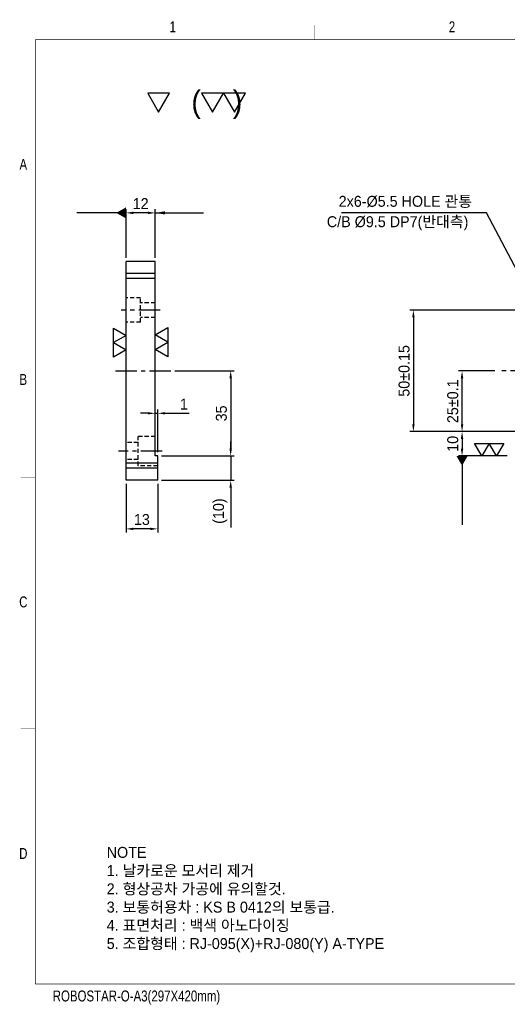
# Model space of a CAD drawing. Extents: x 2923 to 12567, y 1077 to 7338.
# Tile 1 of 3: x 2923 to 3123, y 1077 to 1482. Entities that reach past the tile are written whole.
import ezdxf
from ezdxf.enums import TextEntityAlignment as Align

# ---------------------------------------------------------------- set-up
doc = ezdxf.new("R2010")
doc.units = 0
doc.header["$LTSCALE"] = 7
doc.header["$MEASUREMENT"] = 0
doc.linetypes.add('CENTER', pattern=[2, 1.25, -0.25, 0.25, -0.25])
doc.linetypes.add('HIDDEN', pattern=[0.375, 0.25, -0.125])
doc.layers.get('0').update_dxf_attribs({"linetype": 'CONTINUOUS'})
doc.layers.get('DEFPOINTS').update_dxf_attribs({"linetype": 'CONTINUOUS'})
for name, color, linetype in [('3', 4, 'CONTINUOUS'), ('CENTER_LAYER', 3, 'CENTER'), ('CENTERLINE', 3, 'CENTER'), ('DIMENSION', 4, 'CONTINUOUS'), ('HIDDENLINE', 5, 'HIDDEN')]:
    doc.layers.add(name, color=color, linetype=linetype)
doc.styles.get("Standard").update_dxf_attribs({"font": 'Gulim.ttf'})
doc.dimstyles.new('A3', dxfattribs={"dimscale": 1.5, "dimtxt": 3, "dimasz": 2, "dimexe": 1, "dimexo": 1, "dimgap": 1, "dimtad": 1, "dimdec": 4, "dimdsep": 46, "dimtxsty": 'Standard', "dimcen": 2.5, "dimclrd": 4, "dimclre": 4, "dimclrt": 9, "dimazin": 2, "dimtfac": 1, "dimtdec": 4, "dimtmove": 0, "dimatfit": 3, "dimfxl": 1, "dimtolj": 1, "dimarcsym": 0})

# ---------------------------------------------------------------- blocks, each defined once
blk = doc.blocks.new('A3-DJ')
at = {"const_width": 0.2}
for points in [[(30, 269), (410, 269)], [(30, 269), (30, 10)], [(30, 10), (410, 10)]]:
    blk.add_lwpolyline(points, dxfattribs=at)
at = {"layer": '3', "const_width": 0.05}
for points in [[(106.5, 273), (106.5, 269)], [(26, 200), (30, 200)], [(26, 149), (30, 149)], [(26, 80), (30, 80)]]:
    blk.add_lwpolyline(points, dxfattribs=at)
at = {"layer": '3', "width": 0.8}
for s, p in [('1', (67.68, 272.54)), ('2', (144.18, 272.54)), ('A', (26.72, 234.81)), ('B', (26.72, 175.81)), ('C', (26.72, 114.81)), ('D', (26.72, 45.81)), ('ROBOSTAR-O-A3(297X420mm)', (57.72, 6.36))]:
    blk.add_text(s, height=3, dxfattribs=at).set_placement(p, align=Align.MIDDLE)
blk = doc.blocks.new('*D34')
at = {"layer": 'DEFPOINTS', "color": 0}
for p in [(3128.36, 1362.22), (3084.36, 1312.22), (3128.36, 1312.22)]:
    blk.add_point(p, dxfattribs=at)
at = {"layer": 'DIMENSION', "color": 4, "lineweight": -2}
for p, q in [((3126.86, 1362.22), (3082.86, 1362.22)), ((3084.36, 1359.22), (3084.36, 1315.22)), ((3126.86, 1312.22), (3082.86, 1312.22))]:
    blk.add_line(p, q, dxfattribs=at)
at = {"layer": 'DIMENSION', "color": 4}
for points in [[(3083.86, 1359.22), (3084.86, 1359.22), (3084.36, 1362.22)], [(3083.86, 1315.22), (3084.86, 1315.22), (3084.36, 1312.22)]]:
    blk.add_solid(points, dxfattribs=at)
at = {"layer": 'DIMENSION', "color": 9, "insert": (3080.55, 1337.22), "char_height": 4.5, "attachment_point": 5, "rotation": 90}
blk.add_mtext('\\A1;50%%P0.15', dxfattribs=at)
blk = doc.blocks.new('*D35')
at = {"layer": 'DEFPOINTS', "color": 0}
for p in [(2984.81, 1337.22), (2979.27, 1302.22), (3009.27, 1302.22)]:
    blk.add_point(p, dxfattribs=at)
at = {"layer": 'DIMENSION', "color": 4, "lineweight": -2}
for p, q in [((2986.31, 1337.22), (3010.77, 1337.22)), ((3009.27, 1334.22), (3009.27, 1305.22)), ((2980.77, 1302.22), (3010.77, 1302.22))]:
    blk.add_line(p, q, dxfattribs=at)
at = {"layer": 'DIMENSION', "color": 4}
for points in [[(3008.77, 1334.22), (3009.77, 1334.22), (3009.27, 1337.22)], [(3008.77, 1305.22), (3009.77, 1305.22), (3009.27, 1302.22)]]:
    blk.add_solid(points, dxfattribs=at)
at = {"layer": 'DIMENSION', "color": 9, "insert": (3005.46, 1319.72), "char_height": 4.5, "attachment_point": 5, "rotation": 90}
blk.add_mtext('\\A1;35', dxfattribs=at)
blk = doc.blocks.new('*D36')
at = {"layer": 'DEFPOINTS', "color": 0}
for p in [(2978.27, 1319.77), (2978.27, 1310.22), (2979.27, 1302.22)]:
    blk.add_point(p, dxfattribs=at)
at = {"layer": 'DIMENSION', "color": 4, "lineweight": -2}
for p, q in [((2978.27, 1311.72), (2978.27, 1321.27)), ((2979.27, 1303.72), (2979.27, 1321.27)), ((2975.27, 1319.77), (2972.27, 1319.77)), ((2978.27, 1319.77), (2979.27, 1319.77)), ((2982.27, 1319.77), (2992.16, 1319.77))]:
    blk.add_line(p, q, dxfattribs=at)
at = {"layer": 'DIMENSION', "color": 4}
for points in [[(2975.27, 1320.27), (2975.27, 1319.27), (2978.27, 1319.77)], [(2982.27, 1320.27), (2982.27, 1319.27), (2979.27, 1319.77)]]:
    blk.add_solid(points, dxfattribs=at)
at = {"layer": 'DIMENSION', "color": 9, "insert": (2990.06, 1323.58), "char_height": 4.5, "attachment_point": 5}
blk.add_mtext('\\A1;1', dxfattribs=at)
blk = doc.blocks.new('*D37')
at = {"layer": 'DEFPOINTS', "color": 0}
for p in [(2966.27, 1292.22), (2979.27, 1292.22), (2966.27, 1272.22)]:
    blk.add_point(p, dxfattribs=at)
at = {"layer": 'DIMENSION', "color": 4, "lineweight": -2}
for p, q in [((2966.27, 1290.72), (2966.27, 1270.72)), ((2979.27, 1290.72), (2979.27, 1270.72)), ((2976.27, 1272.22), (2969.27, 1272.22))]:
    blk.add_line(p, q, dxfattribs=at)
at = {"layer": 'DIMENSION', "color": 4}
for points in [[(2969.27, 1272.72), (2969.27, 1271.72), (2966.27, 1272.22)], [(2976.27, 1272.72), (2976.27, 1271.72), (2979.27, 1272.22)]]:
    blk.add_solid(points, dxfattribs=at)
at = {"layer": 'DIMENSION', "color": 9, "insert": (2972.77, 1276.04), "char_height": 4.5, "attachment_point": 5}
blk.add_mtext('\\A1;13', dxfattribs=at)
blk = doc.blocks.new('*D38')
at = {"layer": 'DEFPOINTS', "color": 0}
for p in [(2966.27, 1402.22), (2966.27, 1382.22), (2978.27, 1382.22)]:
    blk.add_point(p, dxfattribs=at)
at = {"layer": 'DIMENSION', "color": 4, "lineweight": -2}
for p, q in [((2966.27, 1383.72), (2966.27, 1403.72)), ((2975.27, 1402.22), (2969.27, 1402.22)), ((2978.27, 1383.72), (2978.27, 1403.72))]:
    blk.add_line(p, q, dxfattribs=at)
at = {"layer": 'DIMENSION', "color": 4}
for points in [[(2969.27, 1402.72), (2969.27, 1401.72), (2966.27, 1402.22)], [(2975.27, 1402.72), (2975.27, 1401.72), (2978.27, 1402.22)]]:
    blk.add_solid(points, dxfattribs=at)
at = {"layer": 'DIMENSION', "color": 9, "insert": (2972.27, 1406.04), "char_height": 4.5, "attachment_point": 5}
blk.add_mtext('\\A1;12', dxfattribs=at)
blk = doc.blocks.new('*D43')
at = {"layer": 'DEFPOINTS', "color": 0}
for p in [(3119.36, 1337.22), (3104.36, 1312.22), (3128.36, 1312.22)]:
    blk.add_point(p, dxfattribs=at)
at = {"layer": 'DIMENSION', "color": 4, "lineweight": -2}
for p, q in [((3117.86, 1337.22), (3102.86, 1337.22)), ((3104.36, 1315.22), (3104.36, 1334.22)), ((3126.86, 1312.22), (3102.86, 1312.22))]:
    blk.add_line(p, q, dxfattribs=at)
at = {"layer": 'DIMENSION', "color": 4}
for points in [[(3103.86, 1334.22), (3104.86, 1334.22), (3104.36, 1337.22)], [(3103.86, 1315.22), (3104.86, 1315.22), (3104.36, 1312.22)]]:
    blk.add_solid(points, dxfattribs=at)
at = {"layer": 'DIMENSION', "color": 9, "insert": (3100.55, 1324.72), "char_height": 4.5, "attachment_point": 5, "rotation": 90}
blk.add_mtext('\\A1;25%%P0.1', dxfattribs=at)
blk = doc.blocks.new('*D46')
at = {"layer": 'DEFPOINTS', "color": 0}
for p in [(3128.36, 1312.22), (3104.36, 1302.22), (3124.36, 1302.22)]:
    blk.add_point(p, dxfattribs=at)
at = {"layer": 'DIMENSION', "color": 4, "lineweight": -2}
for p, q in [((3126.86, 1312.22), (3102.86, 1312.22)), ((3104.36, 1309.22), (3104.36, 1305.22)), ((3122.86, 1302.22), (3102.86, 1302.22))]:
    blk.add_line(p, q, dxfattribs=at)
at = {"layer": 'DIMENSION', "color": 4}
for points in [[(3103.86, 1309.22), (3104.86, 1309.22), (3104.36, 1312.22)], [(3103.86, 1305.22), (3104.86, 1305.22), (3104.36, 1302.22)]]:
    blk.add_solid(points, dxfattribs=at)
at = {"layer": 'DIMENSION', "color": 9, "insert": (3100.55, 1307.22), "char_height": 4.5, "attachment_point": 5, "rotation": 90}
blk.add_mtext('\\A1;10', dxfattribs=at)
blk = doc.blocks.new('*D56')
at = {"layer": 'DEFPOINTS', "color": 0}
for p in [(2979.27, 1302.22), (2979.27, 1292.22), (3009.27, 1292.22)]:
    blk.add_point(p, dxfattribs=at)
at = {"layer": 'DIMENSION', "color": 4, "lineweight": -2}
for p, q in [((3009.27, 1305.22), (3009.27, 1308.22)), ((2980.77, 1302.22), (3010.77, 1302.22)), ((3009.27, 1302.22), (3009.27, 1292.22)), ((2980.77, 1292.22), (3010.77, 1292.22)), ((3009.27, 1289.22), (3009.27, 1272.86))]:
    blk.add_line(p, q, dxfattribs=at)
at = {"layer": 'DIMENSION', "color": 4}
for points in [[(3008.77, 1305.22), (3009.77, 1305.22), (3009.27, 1302.22)], [(3008.77, 1289.22), (3009.77, 1289.22), (3009.27, 1292.22)]]:
    blk.add_solid(points, dxfattribs=at)
at = {"layer": 'DIMENSION', "color": 9, "insert": (3004.94, 1279.54), "char_height": 4.5, "attachment_point": 5, "rotation": 90}
blk.add_mtext('\\A1;(10)', dxfattribs=at)

msp = doc.modelspace()

# ---------------------------------------------------------------- linework, layer by layer
for p, q in [((2966.27182, 1292.22217), (2966.27182, 1382.22217)), ((2978.27182, 1382.22217), (2966.27182, 1382.22217)), ((2978.27182, 1302.22217), (2978.27182, 1382.22217)), ((2978.27182, 1377.22217), (2966.27182, 1377.22217)), ((2978.27182, 1375.22217), (2966.27182, 1375.22217)), ((2979.27182, 1302.22217), (2978.27182, 1302.22217)), ((2979.27182, 1292.22217), (2979.27182, 1302.22217)), ((2979.27182, 1299.22217), (2966.27182, 1299.22217)), ((2979.27182, 1297.22217), (2966.27182, 1297.22217)), ((2979.27182, 1292.22217), (2966.27182, 1292.22217))]:
    msp.add_line(p, q)
at = {"layer": '3'}
for points in [[(2966.27182, 1351.842), (2961.07567, 1348.842), (2966.27182, 1345.842), (2961.07567, 1342.842), (2961.07567, 1354.842)], [(2978.27182, 1346.02445), (2983.46797, 1349.02445), (2978.27182, 1352.02445), (2983.46797, 1355.02445), (2983.46797, 1343.02445)], [(3118.54422, 1302.22217), (3115.54422, 1307.41832), (3112.54422, 1302.22217), (3109.54422, 1307.41832), (3121.54422, 1307.41832)]]:
    msp.add_lwpolyline(points, close=True, dxfattribs=at)
at = {"layer": 'CENTER_LAYER'}
msp.add_line((3412.9851, 1337.22217), (3119.365, 1337.22217), dxfattribs=at)
at = {"layer": 'CENTERLINE'}
for p, q in [((2980.22725, 1362.22217), (2964.22725, 1362.22217)), ((2961.93965, 1337.22217), (2984.80805, 1337.22217)), ((2981.12269, 1304.22217), (2963.12269, 1304.22217))]:
    msp.add_line(p, q, dxfattribs=at)
at = {"layer": 'DIMENSION', "ltscale": 1.5, "elevation": -28.23047}
for points in [[(2984.16286, 1451.46314), (2975.16286, 1451.46314), (2979.66286, 1443.66891)], [(3006.30437, 1451.46314), (2997.30437, 1451.46314), (3001.80437, 1443.66891)], [(3015.30437, 1451.46314), (3006.30437, 1451.46314), (3010.80437, 1443.66891)]]:
    msp.add_lwpolyline(points, close=True, dxfattribs=at)
at = {"layer": 'HIDDENLINE'}
for p, q in [((2972.27182, 1367.22217), (2966.27182, 1367.22217)), ((2972.27182, 1357.22217), (2972.27182, 1367.22217)), ((2978.27182, 1365.22217), (2972.27182, 1365.22217)), ((2972.27182, 1357.22217), (2966.27182, 1357.22217)), ((2978.27182, 1359.22217), (2972.27182, 1359.22217)), ((2971.27182, 1298.22217), (2971.27182, 1310.22217)), ((2978.27182, 1310.22217), (2971.27182, 1310.22217)), ((2971.27182, 1307.72217), (2966.27182, 1307.72217)), ((2971.27182, 1300.72217), (2966.27182, 1300.72217)), ((2979.27182, 1298.22217), (2971.27182, 1298.22217))]:
    msp.add_line(p, q, dxfattribs=at)

# ---------------------------------------------------------------- block references
at = {"xscale": 1.5, "yscale": 1.5, "zscale": 1.5}
msp.add_blockref('A3-DJ', (2883.95854, 1069.9714), dxfattribs=at)

# ---------------------------------------------------------------- texts
at = {"color": 9}
msp.add_text('C/B %%C9.5 DP7(반대측)', height=4.5, dxfattribs=at).set_placement((3048.79632, 1396.34294))
at = {"color": 9, "char_height": 4.5}
for s, insert, width, attachment_point in [('2x6-%%C5.5 HOLE 관통', (3108.467, 1409.22638), 58.4552897, 3), ('NOTE\\P1. 날카로운 모서리 제거\\P2. 형상공차 가공에 유의할것.\\P3. 보통허용차 : KS B 0412의 보통급.\\P4. 표면처리 : 백색 아노다이징\\P{\\C6;5. 조합형태 : RJ-095(X)+RJ-080(Y) A-TYPE}', (2958.32173, 1141.38994), 201.4649, 1)]:
    msp.add_mtext(s, dxfattribs=dict(at, insert=insert, width=width, attachment_point=attachment_point))
at = {"layer": 'DIMENSION', "ltscale": 1.5}
msp.add_text('(    )', height=9, dxfattribs=at).set_placement((2993.11935, 1443.53025, -28.23047))

# ---------------------------------------------------------------- dimensions: what is measured, and where the dimension line sits
at = {"layer": 'DIMENSION'}
for base, p1, p2, picture, middle in [((2966.27182, 1402.22217), (2978.27182, 1382.22217), (2966.27182, 1382.22217), '*D38', (2972.27182, 1406.03509)), ((2966.27182, 1272.22217), (2979.27182, 1292.22217), (2966.27182, 1292.22217), '*D37', (2972.77182, 1276.03509))]:
    dim = msp.add_linear_dim(base=base, p1=p1, p2=p2, dimstyle='A3', override={"dimscale": 1.5, "dimtxsty": 'Standard', "dimclrt": 9}, dxfattribs=at)
    dim.commit()
    dim.dimension.update_dxf_attribs({"geometry": picture, "text_midpoint": middle})
for base, p1, p2, text, override, picture, middle in [((3084.365, 1312.22217), (3128.365, 1362.22217), (3128.365, 1312.22217), '<>%%P0.15', {"dimscale": 1.5, "dimtxsty": 'Standard', "dimclrt": 9}, '*D34', (3080.55208, 1337.22217)), ((3104.365, 1312.22217), (3119.365, 1337.22217), (3128.365, 1312.22217), '<>%%P0.1', {"dimscale": 1.5, "dimjust": 1}, '*D43', (3100.55208, 1324.72217)), ((3009.27182, 1292.22217), (2979.27182, 1302.22217), (2979.27182, 1292.22217), '(<>)', {"dimscale": 1.5, "dimtxsty": 'Standard', "dimclrt": 9, "dimtmove": 0, "dimatfit": 0}, '*D56', (3004.9406, 1279.53908))]:
    dim = msp.add_linear_dim(base=base, p1=p1, p2=p2, angle=90, text=text, dimstyle='A3', override=override, dxfattribs=at)
    dim.commit()
    dim.dimension.update_dxf_attribs({"geometry": picture, "text_midpoint": middle})
for base, p1, p2, picture, middle in [((3009.27182, 1302.22217), (2984.80805, 1337.22217), (2979.27182, 1302.22217), '*D35', (3005.4649, 1319.72217)), ((3104.365, 1302.22217), (3128.365, 1312.22217), (3124.365, 1302.22217), '*D46', (3100.55208, 1307.22217))]:
    dim = msp.add_linear_dim(base=base, p1=p1, p2=p2, angle=90, dimstyle='A3', override={"dimscale": 1.5, "dimtxsty": 'Standard', "dimclrt": 9}, dxfattribs=at)
    dim.commit()
    dim.dimension.update_dxf_attribs({"geometry": picture, "text_midpoint": middle})
dim = msp.add_linear_dim(base=(2978.27182, 1319.76582), p1=(2979.27182, 1302.22217), p2=(2978.27182, 1310.22217), dimstyle='A3', override={"dimscale": 1.5, "dimtxsty": 'Standard', "dimclrt": 9}, dxfattribs=at)
dim.commit()
dim.dimension.update_dxf_attribs({"geometry": '*D36', "text_midpoint": (2990.06277, 1319.76582), "dimtype": 160})

# ---------------------------------------------------------------- leaders
for points, override in [([(2966.27182, 1402.22217), (2946.00339, 1402.22217)], {"dimscale": 2, "dimtxsty": 'Standard', "dimclrt": 9, "dimldrblk": 'DATUMFILLED'}), ([(2978.27182, 1402.22217), (2998.07556, 1402.22217)], {"dimscale": 2, "dimtxsty": 'Standard', "dimclrt": 9}), ([(3104.365, 1302.22217), (3104.365, 1273.90516)], {"dimscale": 2, "dimtxsty": 'Standard', "dimclrt": 9, "dimldrblk": 'DATUMFILLED'})]:
    msp.add_leader(points, dimstyle='A3', override=override, dxfattribs=at)
at = {"layer": 'DIMENSION', "annotation_type": 0, "has_hookline": 1, "hookline_direction": 1, "text_width": 53.63449}
msp.add_leader([(3134.43363, 1364.1798), (3114.467, 1402.22217), (3110.467, 1402.22217)], dimstyle='A3', override={"dimscale": 2, "dimtxsty": 'Standard', "dimclrt": 9}, dxfattribs=at)

doc.saveas('drawing.dxf')
